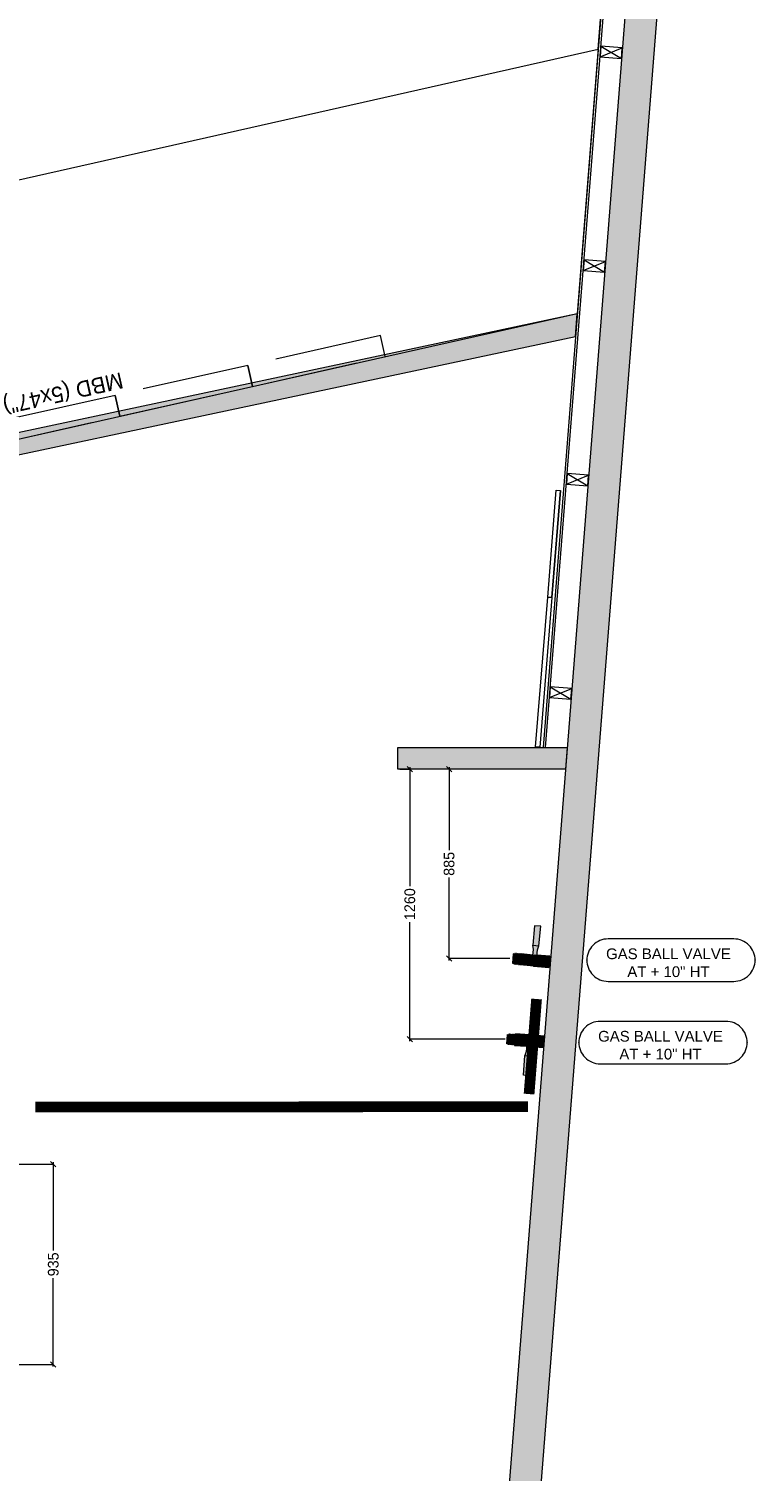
# Model space of a CAD drawing. Header units: metres. Extents: x 362935 to 596424, y 80601 to 172483.
# Tile 131 of 174: x 385525 to 388916, y 135237 to 141964. Entities that reach past the tile are written whole.
import ezdxf

# ---------------------------------------------------------------- set-up
doc = ezdxf.new("R2010")
doc.units = ezdxf.units.M
doc.linetypes.add('CJ ALFAFAR_EA_Xref Arquitectura V02$0$HIDDEN', pattern=[0.375, 0.25, -0.125])
doc.layers.get('0').update_dxf_attribs({"color": 8, "lineweight": 5})
doc.layers.get('Defpoints').update_dxf_attribs({"color": 8, "lineweight": 5})
for name, color, linetype, lineweight in [('EQUIPMENT TEXT', 8, 'Continuous', 5), ('FALSE CEILING', 8, 'Continuous', 5), ('FURNITURE', 8, 'Continuous', 5), ('HO GAS LINE', 8, 'Continuous', 5), ('Kian Codes', 8, 'Continuous', 5), ('KITCHEN EQUIPMENT', 8, 'Continuous', 0), ('LV_EQUIPMENT', 8, 'Continuous', 5), ('PARTITION', 8, 'Continuous', 5), ('PARTITIONS', 8, 'Continuous', 5), ('SA-GAS', 8, 'Continuous', 5), ('WALL 100', 8, 'Continuous', 5), ('WALLS', 8, 'Continuous', 5)]:
    doc.layers.add(name, color=color, linetype=linetype, lineweight=lineweight)
doc.styles.add('Arial', font='arial.ttf')
doc.styles.add('TXT', font='stylu.ttf', dxfattribs={"height": 50})
doc.dimstyles.new('ARA-50', dxfattribs={"dimtxt": 50, "dimasz": 25, "dimexe": 0, "dimexo": 10, "dimgap": 0, "dimtad": 0, "dimdec": 0, "dimrnd": 5, "dimzin": 0, "dimdsep": 46, "dimtxsty": 'TXT', "dimblk": 'OBLIQUE', "dimcen": 0, "dimdle": 10, "dimclrd": 256, "dimclre": 256, "dimclrt": 256, "dimadec": 4, "dimazin": 0, "dimtfac": 1, "dimtdec": 0, "dimtofl": 0, "dimtmove": 1, "dimatfit": 3, "dimfxl": 0, "dimtolj": 1, "dimtzin": 0, "dimlwd": -1, "dimlwe": -1, "dimarcsym": 0})

# ---------------------------------------------------------------- blocks, each defined once
blk = doc.blocks.new('fffffff')
at = {"layer": 'SA-GAS'}
for color, points in [(1, [(62188, -25567), (62188, -25797), (62171, -25797), (62168, -25796), (62138, -25745), (62038, -25745), (61988, -25831), (61988, -25567)]), (40, [(62351, -25777), (62697, -25777), (62697, -25885), (62351, -25885)]), (1, [(61988, -25831), (61988, -26076), (62188, -26076), (62188, -25865), (62171, -25865), (62168, -25866), (62138, -25917), (62038, -25917)])]:
    blk.add_hatch(color=color, dxfattribs=at).paths.add_polyline_path(points)
at = {"layer": 'SA-GAS', "true_color": 0xf2f2f2}
blk.add_hatch(color=7, dxfattribs=at).paths.add_polyline_path([(62038, -25745), (61988, -25831), (62038, -25917), (62138, -25917), (62188, -25831), (62138, -25745)])
at = {"layer": 'SA-GAS', "true_color": 0xe3e3e3}
for points in [[(62282, -25865), (62351, -25885), (62351, -25777), (62282, -25797), (62168, -25797, 0.003284), (62167, -25796, -0.092405), (62129, -25777, 2.004689), (62129, -25885, -0.101103), (62171, -25865), (62188, -25865)], [(62007, -26076), (62169, -26076), (62169, -26212), (62007, -26212)]]:
    blk.add_hatch(color=254, dxfattribs=at).paths.add_polyline_path(points)
at = {"layer": 'SA-GAS', "color": 0}
for points in [[(62188, -25797), (62188, -25567), (61988, -25567), (61988, -26076), (62188, -26076), (62188, -25865)], [(62188, -25567), (62188, -25797), (62171, -25797), (62168, -25796), (62138, -25745), (62038, -25745), (61988, -25831), (61988, -25567), (62188, -25567)], [(62168, -25796), (62138, -25745), (62038, -25745), (61988, -25831), (62038, -25917), (62138, -25917), (62168, -25866)], [(62282, -25797), (62351, -25777)], [(61988, -25831), (61988, -26076), (62188, -26076), (62188, -25865), (62171, -25865), (62168, -25866), (62138, -25917), (62038, -25917), (61988, -25831), (61988, -26076)], [(62171, -25797), (62282, -25797)], [(62171, -25865), (62282, -25865)], [(62282, -25865), (62351, -25885)]]:
    blk.add_lwpolyline(points, dxfattribs=at)
for points in [[(62038, -25745), (61988, -25831), (62038, -25917), (62138, -25917), (62188, -25831), (62138, -25745)], [(62351, -25777), (62697, -25777), (62697, -25885), (62351, -25885)], [(61995, -26089), (62180, -26089), (62180, -26098), (61995, -26098)], [(61995, -26111), (62180, -26111), (62180, -26120), (61995, -26120)], [(61995, -26133), (62180, -26133), (62180, -26141), (61995, -26141)], [(61995, -26157), (62180, -26157), (62180, -26166), (61995, -26166)], [(61995, -26179), (62180, -26179), (62180, -26187), (61995, -26187)], [(62007, -26076), (62169, -26076), (62169, -26212), (62007, -26212)]]:
    blk.add_lwpolyline(points, close=True, dxfattribs=at)
for centre, radius, start, end in [((62088, -25831), 86.4, 30, 330), ((62088, -25831), 67.6, 52.9373, 307.0627), ((62199, -25683), 117, 233.0047, 256.0482), ((62199, -25979), 117, 103.9518, 126.9953)]:
    blk.add_arc(centre, radius, start, end, dxfattribs=at)
blk = doc.blocks.new('munuboard vertical')
at = {"linetype": 'CJ ALFAFAR_EA_Xref Arquitectura V02$0$HIDDEN', "lineweight": 0, "ltscale": 2}
for points in [[(0.635, 0), (0, 0), (0, -0.1), (0.635, -0.1)], [(1.27, 0), (0.635, 0), (0.635, -0.1), (1.27, -0.1)], [(1.905, 0), (1.27, 0), (1.27, -0.1), (1.905, -0.1)], [(2.54, 0), (1.905, 0), (1.905, -0.1), (2.54, -0.1)], [(3.175, 0), (2.54, 0), (2.54, -0.1), (3.175, -0.1)]]:
    blk.add_lwpolyline(points, close=True, dxfattribs=at)
at = {"layer": 'EQUIPMENT TEXT', "insert": (1.7897, -0.1244), "char_height": 0.075, "width": 1.158334, "attachment_point": 3, "rotation": 0.00086, "style": 'TXT'}
blk.add_mtext('MBD (5x47")', dxfattribs=at)
blk = doc.blocks.new('gbcgth')
at = {"layer": 'PARTITION'}
for p, q in [((277761.7, 168845.1), (277861.7, 168895.1)), ((277761.7, 168895.1), (277861.7, 168845.1))]:
    blk.add_line(p, q, dxfattribs=at)
blk.add_lwpolyline([(277861.7, 168895.1), (277761.7, 168895.1), (277761.7, 168845.1), (277861.7, 168845.1), (277861.7, 168895.1)], dxfattribs=at)
blk = doc.blocks.new('_Oblique')
at = {"color": 0, "linetype": 'ByBlock', "lineweight": -2}
blk.add_line((-0.5, -0.5), (0.5, 0.5), dxfattribs=at)
blk = doc.blocks.new('*D93')
at = {"transparency": 16777216}
for p, q in [((385362.2, 136668.3), (385639.4, 136668.3)), ((385639.4, 136678.3), (385639.4, 136265.7)), ((385639.4, 135724.5), (385639.4, 136137.1)), ((382758.6, 135734.5), (385639.4, 135734.5))]:
    blk.add_line(p, q, dxfattribs=at)
at = {"layer": 'Defpoints', "color": 0, "transparency": 16777216}
for p in [(385352.2, 136668.3), (385639.4, 136668.3), (382748.6, 135734.5)]:
    blk.add_point(p, dxfattribs=at)
at = {"linetype": 'ByBlock', "transparency": 16777216, "xscale": 25, "yscale": 25, "zscale": 25}
for p, rotation in [((385639.4, 136668.3), 90), ((385639.4, 135734.5), 270)]:
    blk.add_blockref('_Oblique', p, dxfattribs=dict(at, rotation=rotation))
at = {"transparency": 16777216, "insert": (385639.4, 136201.4), "char_height": 50, "attachment_point": 5, "rotation": 90, "style": 'TXT', "bg_fill": 3, "box_fill_scale": 1.1, "bg_fill_color": 256, "bg_fill_true_color": 13158600, "bg_fill_transparency": 0}
blk.add_mtext('\\A1;935', dxfattribs=at)
blk = doc.blocks.new('*D94')
at = {"transparency": 16777216}
for p, q in [((387487, 138520.8), (387487, 138133.7)), ((387771.1, 138510.8), (387487, 138510.8)), ((387487, 137618.1), (387487, 138005.2)), ((387771.1, 137628.1), (387487, 137628.1))]:
    blk.add_line(p, q, dxfattribs=at)
at = {"layer": 'Defpoints', "color": 0, "transparency": 16777216}
for p in [(387487, 138510.8), (387781.1, 138510.8), (387781.1, 137628.1)]:
    blk.add_point(p, dxfattribs=at)
at = {"linetype": 'ByBlock', "transparency": 16777216, "xscale": 25, "yscale": 25, "zscale": 25}
for p, rotation in [((387487, 138510.8), 90), ((387487, 137628.1), 270)]:
    blk.add_blockref('_Oblique', p, dxfattribs=dict(at, rotation=rotation))
at = {"transparency": 16777216, "insert": (387487, 138069.4), "char_height": 50, "attachment_point": 5, "rotation": 90, "style": 'TXT', "bg_fill": 3, "box_fill_scale": 1.1, "bg_fill_color": 256, "bg_fill_true_color": 13158600, "bg_fill_transparency": 0}
blk.add_mtext('\\A1;885', dxfattribs=at)
blk = doc.blocks.new('*D95')
at = {"transparency": 16777216}
for p, q in [((387303.7, 138520.8), (387303.7, 137964.7)), ((387256.9, 138510.8), (387303.7, 138510.8)), ((387303.7, 137242), (387303.7, 137798)), ((387748.6, 137252), (387303.7, 137252))]:
    blk.add_line(p, q, dxfattribs=at)
at = {"layer": 'Defpoints', "color": 0, "transparency": 16777216}
for p in [(387246.9, 138510.8), (387303.7, 137252), (387758.6, 137252)]:
    blk.add_point(p, dxfattribs=at)
at = {"linetype": 'ByBlock', "transparency": 16777216, "xscale": 25, "yscale": 25, "zscale": 25}
for p, rotation in [((387303.7, 138510.8), 90), ((387303.7, 137252), 270)]:
    blk.add_blockref('_Oblique', p, dxfattribs=dict(at, rotation=rotation))
at = {"transparency": 16777216, "insert": (387303.7, 137881.4), "char_height": 50, "attachment_point": 5, "rotation": 90, "style": 'TXT', "bg_fill": 3, "box_fill_scale": 1.1, "bg_fill_color": 256, "bg_fill_true_color": 13158600, "bg_fill_transparency": 0}
blk.add_mtext('\\A1;1260', dxfattribs=at)

msp = doc.modelspace()

# ---------------------------------------------------------------- hatches: boundary and pattern name
at = {"layer": 'PARTITIONS', "ltscale": 200}
h = msp.add_hatch(color=256, dxfattribs=at)
h.dxf.hatch_style = 1
h.paths.add_polyline_path([(388076.8, 140529.5), (388085.1, 140635.5), (383519, 139665.4), (383519, 139252.9), (383620.6, 139252.9), (383620.6, 139584.1)])
at = {"layer": 'WALL 100', "true_color": 0x636466}
h = msp.add_hatch(color=251, dxfattribs=at)
h.dxf.hatch_style = 1
h.paths.add_polyline_path([(383542.5, 134921.2), (383542.5, 133721.9), (383442.5, 133721.9), (383442.5, 134921.2)])
h.paths.add_polyline_path([(383390.6, 133721.9), (382791.7, 133721.9), (382791.7, 133621.9), (383390.6, 133621.9)])
h.paths.add_polyline_path([(379020.6, 142812.4), (379171.9, 142837.8), (379170.6, 132692), (379020.6, 132692)])
h.paths.add_polyline_path([(382110.4, 139721.2), (382110.4, 139821.3), (382598.6, 139821.3), (382598.6, 139721.3)])
h.paths.add_polyline_path([(382698.6, 139971.3), (382698.6, 135784.5), (382598.6, 135784.5), (382598.6, 139971.3)])
h.paths.add_polyline_path([(379171.5, 139721.2), (379171.5, 139821.3), (381110.4, 139821.3), (381110.4, 139721.3)])
h.paths.add_polyline_path([(383470.6, 140862), (383470.6, 141625.2), (382698.6, 141455.1), (382698.6, 140821.3), (382598.6, 140821.3), (382598.6, 141535.1), (383620.6, 141764.8), (383620.6, 140862)])
h.paths.add_polyline_path([(388697.1, 145059.5), (388543.1, 145016.5), (387570.8, 132691.6), (387721.3, 132691.6)])
h = msp.add_hatch(color=251, dxfattribs=at)
h.dxf.hatch_style = 1
h.paths.add_polyline_path([(387246.9, 138612.4), (388037.9, 138612.8), (388029.9, 138510.8), (387246.9, 138510.8)])
h.paths.add_polyline_path([(382698.6, 138827.2), (383620.6, 138827.2), (383620.6, 139252.9), (383519, 139252.9), (383519, 138928.8), (382698.6, 138928.8)])

# ---------------------------------------------------------------- linework, layer by layer
at = {"layer": 'FALSE CEILING', "color": 18, "true_color": 0x000000}
msp.add_lwpolyline([(382598.6, 141535.1), (382598.6, 139821.3), (379171.5, 139821.3), (379171.9, 142837.8), (379319.3, 142861.8, 0.020729), (383300.3, 143574), (383470.6, 143611.9), (383470.6, 143571.5), (383620.6, 143571.5), (383620.6, 143646.5), (383739.1, 143673.5, 0.021462), (387773.6, 144792.8), (388428.2, 144982.7), (388085.1, 140635.5), (383764.1, 139665.4), (383764.1, 138928.8), (382698.6, 138928.8), (382698.6, 141455.1), (383470.6, 141625.2), (383470.6, 140712), (383620.6, 140712), (383620.6, 141764.8)], format="xyb", close=True, dxfattribs=at)
at = {"layer": 'FURNITURE'}
msp.add_lwpolyline([(383620.6, 140842.3), (388182.5, 141869.1), (388256.6, 142808.3), (383620.6, 141764.8)], close=True, dxfattribs=at)
at = {"layer": 'HO GAS LINE', "color": 1}
for points in [[(388915.7, 137621.2), (388915.7, 137619.5, 0.414214), (388815.8, 137719.4), (388229.4, 137719.4, 0.414214), (388129.6, 137619.5), (388129.6, 137621.2, 0.414214), (388229.4, 137521.3), (388815.8, 137521.3, 0.414214)], [(388878.5, 137236.7), (388878.5, 137235.1, 0.414214), (388778.6, 137334.9), (388192.2, 137334.9, 0.414214), (388092.4, 137235.1), (388092.4, 137236.7, 0.414214), (388192.2, 137136.9), (388778.6, 137136.9, 0.414214)]]:
    msp.add_lwpolyline(points, format="xyb", close=True, dxfattribs=at)
at = {"layer": 'HO GAS LINE', "const_width": 50}
msp.add_lwpolyline([(387895.2, 137439.1), (387860.2, 136995.6)], dxfattribs=at)
at = {"layer": 'HO GAS LINE', "color": 2, "const_width": 50}
msp.add_lwpolyline([(385555.4, 136935), (387855.5, 136936.9), (387855.5, 136936.9)], dxfattribs=at)
at = {"layer": 'KITCHEN EQUIPMENT'}
msp.add_line((387967, 139311.7), (388007.3, 139810.1), dxfattribs=at)
for points in [[(388007.3, 139810.1), (387967, 139311.7), (387947.1, 139313.3), (387987.4, 139811.7)], [(387967, 139311.7), (387910.6, 138614), (387890.7, 138615.6), (387947.1, 139313.3)]]:
    msp.add_lwpolyline(points, close=True, dxfattribs=at)
at = {"layer": 'PARTITION'}
msp.add_lwpolyline([(388440.4, 144986.4), (388428.1, 144982.7), (387925.6, 138612.8), (387937.6, 138612.8), (388440.4, 144986.4)], dxfattribs=at)
at = {"layer": 'PARTITIONS', "ltscale": 200, "elevation": 0}
msp.add_lwpolyline([(388076.8, 140529.5), (388085.1, 140635.5), (383519, 139665.4), (383519, 139252.9), (383620.6, 139252.9), (383620.6, 139584.1)], close=True, dxfattribs=at)
at = {"layer": 'WALLS'}
msp.add_lwpolyline([(388697.1, 145059.5), (388543.1, 145016.5), (387570.8, 132691.6), (387721.3, 132691.6), (388697.1, 145059.5)], dxfattribs=at)
msp.add_lwpolyline([(387246.9, 138612.4), (388037.9, 138612.8), (388029.9, 138510.8), (387246.9, 138510.8)], close=True, dxfattribs=at)

# ---------------------------------------------------------------- block references
at = {"layer": 'HO GAS LINE', "color": 0, "yscale": 0.2660780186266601, "zscale": 0.2660780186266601}
for p, xscale, rotation in [((393190.7, 120530.1), -0.2660780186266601, 264.6582394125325), ((395893.5, 153232.7), 0.2660780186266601, 265.9098906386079)]:
    msp.add_blockref('fffffff', p, dxfattribs=dict(at, xscale=xscale, rotation=rotation))
at = {"layer": 'Kian Codes', "rotation": 355.4158889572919}
for p in [(97824, -4271.4), (97745.4, -5268.6), (97666.7, -6265.6), (97587.8, -7260.6)]:
    msp.add_blockref('gbcgth', p, dxfattribs=at)
at = {"layer": 'LV_EQUIPMENT', "xscale": 1000.000000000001, "yscale": 1000.000000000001, "zscale": 1000.000000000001, "rotation": 192.6852288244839}
msp.add_blockref('munuboard vertical', (387188.5, 140436, 0), dxfattribs=at)

# ---------------------------------------------------------------- texts
at = {"layer": 'HO GAS LINE', "color": 1, "char_height": 50, "width": 609.083, "attachment_point": 2, "style": 'Arial'}
for insert in [(388510.8, 137674.9, 3.6), (388473.6, 137290.4, 3.6)]:
    msp.add_mtext('GAS BALL VALVE AT + 10" HT', dxfattribs=dict(at, insert=insert))

# ---------------------------------------------------------------- next in the draw order: dimensions: what is measured, and where the dimension line sits
for base, p1, p2, picture, middle in [((387487, 138510.8), (387781.1, 137628.1), (387781.1, 138510.8), '*D94', (387487, 138069.4)), ((385639.4, 136668.3), (382748.6, 135734.5, 0), (385352.2, 136668.3), '*D93', (385639.4, 136201.4))]:
    dim = msp.add_linear_dim(base=base, p1=p1, p2=p2, angle=90, dimstyle='ARA-50')
    dim.commit()
    dim.dimension.update_dxf_attribs({"geometry": picture, "text_midpoint": middle})

# ---------------------------------------------------------------- next in the draw order: dimensions: what is measured, and where the dimension line sits
dim = msp.add_linear_dim(base=(387303.7, 137252), p1=(387246.9, 138510.8), p2=(387758.6, 137252), angle=90, dimstyle='ARA-50')
dim.commit()
dim.dimension.update_dxf_attribs({"geometry": '*D95', "text_midpoint": (387303.7, 137881.4)})

doc.saveas('drawing.dxf')
